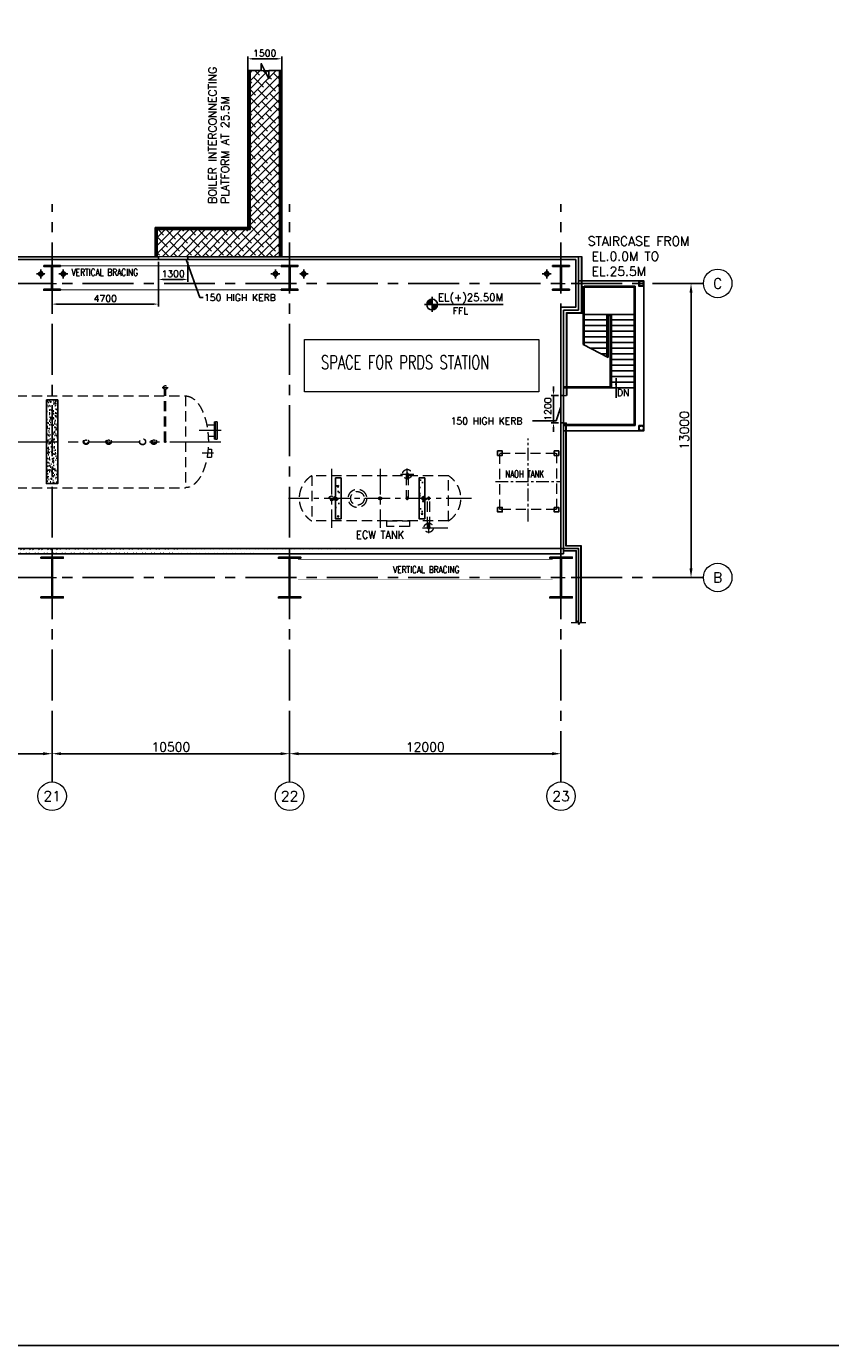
# Model space of a CAD drawing. Header units: inches. Extents: x 0 to 1544102, y -487208 to 23144100.
# Tile 102 of 256: x 624576 to 660135, y -117415 to -59094. Entities that reach past the tile are written whole.
import ezdxf
from ezdxf.enums import TextEntityAlignment as Align

# ---------------------------------------------------------------- set-up
doc = ezdxf.new("R2010")
doc.units = ezdxf.units.IN
doc.header["$LTSCALE"] = 1800
doc.header["$MEASUREMENT"] = 0
for name, pattern in [('CENTER', [2, 1.25, -0.25, 0.25, -0.25]), ('CENTER2', [1.125, 0.75, -0.125, 0.125, -0.125]), ('DASHED', [0.75, 0.5, -0.25]), ('HIDDEN', [0.375, 0.25, -0.125]), ('HIDDEN2', [0.1875, 0.125, -0.0625])]:
    doc.linetypes.add(name, pattern=pattern)
doc.layers.get('0').update_dxf_attribs({"color": 253, "lineweight": 9})
for name, color, linetype in [('1', 7, 'Continuous'), ('BRACING', 1, 'HIDDEN'), ('COL', 1, 'Continuous'), ('CONCRETE', 145, 'Continuous'), ('GRID', 251, 'CENTER'), ('RAIN WATER', 6, 'Continuous'), ('STAIR', 2, 'Continuous'), ('STEEL', 231, 'Continuous'), ('TEXT', 3, 'Continuous'), ('WALL', 6, 'Continuous')]:
    doc.layers.add(name, color=color, linetype=linetype)
for name, color, linetype, lineweight in [('A-CHEQUERED PLATE HATCH', 252, 'Continuous', 9), ('A-CUT OUT', 3, 'Continuous', 30), ('ARROW', 3, 'Continuous', 13), ('CEN', 2, 'CENTER', 15), ('CL', 8, 'CENTER', 15), ('CLAD-1', 3, 'Continuous', 15), ('DIM', 4, 'Continuous', 18), ('dimension line', 4, 'Continuous', 18), ('EQUIP', 8, 'HIDDEN', 9), ('LEADER', 4, 'Continuous', 15), ('OPENING EO', 2, 'Continuous', 18), ('WALL HATCH', 251, 'Continuous', 13)]:
    doc.layers.add(name, color=color, linetype=linetype, lineweight=lineweight)
doc.styles.add('COMPLEX', font='complex')
doc.styles.add('nik', font='isocp.shx')
doc.styles.add('ROAMNS', font='ROMANS.shx')
doc.styles.add('ROMANC', font='ROMANC.SHX')
doc.styles.add('ROMANS', font='romans.shx')
doc.styles.add('ROMANT', font='romant')
doc.styles.add('SIMPLEX-25', font='simplex.shx')
doc.styles.get("Standard").update_dxf_attribs({"font": 'arial.ttf'})
doc.linetypes.add('FENCELINE1', pattern='A,0.25,-0.1,[133,ltypeshp.shx,S=0.1,R=0,X=-0.1,Y=0],-0.1,1', length=1.45)
doc.dimstyles.new('270-TA-100', dxfattribs={"dimscale": 150, "dimtxt": 400, "dimasz": 2, "dimexe": 0.75, "dimexo": 1, "dimgap": 1, "dimtad": 1, "dimdec": 0, "dimzin": 12, "dimdsep": 46, "dimtxsty": 'ROMANS', "dimcen": 0, "dimclrd": 256, "dimclre": 256, "dimclrt": 6, "dimadec": 1, "dimazin": 3, "dimtfac": 1, "dimtdec": 0, "dimtix": 1, "dimtmove": 2, "dimatfit": 0, "dimfxl": 1.25, "dimarcsym": 2})
doc.dimstyles.new('DIM INT 1', dxfattribs={"dimtxt": 300, "dimasz": 200, "dimexe": 100, "dimexo": 100, "dimgap": 100, "dimtad": 1, "dimdec": 0, "dimzin": 13, "dimdsep": 46, "dimlunit": 5, "dimtxsty": 'ROAMNS', "dimblk1": 'CLOSEDBLANK', "dimcen": 0.09, "dimclrd": 9, "dimclre": 9, "dimclrt": 4, "dimadec": 0, "dimazin": 0, "dimtfac": 1, "dimtdec": 0, "dimtix": 1, "dimtmove": 2, "dimatfit": 3, "dimfxl": 1, "dimtolj": 1, "dimtzin": 13, "dimarcsym": 0})
doc.dimstyles.new('DIM100 x2', dxfattribs={"dimscale": 0, "dimtxt": 400, "dimasz": 400, "dimexe": 100, "dimexo": 100, "dimgap": 100, "dimtad": 1, "dimdec": 0, "dimzin": 13, "dimdsep": 46, "dimtxsty": 'ROMANS', "dimblk2": 'OBLIQUE', "dimcen": 100, "dimdle": 100, "dimclrd": 9, "dimclre": 9, "dimclrt": 4, "dimadec": 0, "dimazin": 0, "dimtfac": 1.1, "dimtdec": 0, "dimtix": 1, "dimtmove": 2, "dimatfit": 3, "dimfxl": 1, "dimtolj": 1, "dimtzin": 13, "dimarcsym": 0})
doc.dimstyles.new('SET.DIM.', dxfattribs={"dimtxt": 375, "dimasz": 300, "dimexe": 50, "dimexo": 100, "dimgap": 100, "dimtad": 1, "dimdec": 0, "dimzin": 0, "dimdsep": 46, "dimtxsty": 'Standard', "dimcen": 0.09, "dimclrt": 2, "dimadec": 0, "dimazin": 0, "dimtfac": 1, "dimtdec": 0, "dimtofl": 0, "dimtmove": 2, "dimatfit": 3, "dimfxl": 0.18, "dimtolj": 1, "dimtzin": 0, "dimarcsym": 0})

# ---------------------------------------------------------------- blocks, each defined once
blk = doc.blocks.new('B-ROW COLUMN')
at = {"layer": 'COL'}
h = blk.add_hatch(dxfattribs=at)
h.set_pattern_fill('ANSI31', color=256, scale=200, style=0)
h.set_pattern_definition([(45, (155648.048, 63141.767), (-17.67767, 17.67767), [])])
h.paths.add_polyline_path([(171095, 85178), (172085, 85178), (172085, 85128), (171095, 85128)])
h.paths.add_polyline_path([(171574, 86878), (171606, 86878), (171606, 85178), (171574, 85178)])
h.paths.add_polyline_path([(171095, 86928), (172085, 86928), (172085, 86878), (171095, 86878)])
blk.add_line((171590, 85128), (171590, 86928))
at = {"layer": 'CEN'}
for p, q in [((171590, 85128), (171590, 86928)), ((171399, 86028), (171782, 86028))]:
    blk.add_line(p, q, dxfattribs=at)
at = {"layer": 'COL'}
for points in [[(171095, 86928), (172085, 86928), (172085, 86878), (171095, 86878)], [(171574, 86878), (171606, 86878), (171606, 85178), (171574, 85178)], [(171095, 85178), (172085, 85178), (172085, 85128), (171095, 85128)]]:
    blk.add_lwpolyline(points, close=True, dxfattribs=at)
blk = doc.blocks.new('DEAERATOR')
for centre, radius in [((12500, 0), 121), ((12500, 0), 84), ((13500, 0), 121), ((13500, 0), 84), ((15000, 0), 136), ((15000, 0), 124), ((15500, 0), 121), ((15500, 0), 84)]:
    blk.add_circle(centre, radius)
at = {"layer": 'CEN'}
for p, q in [((-23396, 0), (18548, 0)), ((18482, 500), (17496, 500)), ((18130, -500), (17629, -500))]:
    blk.add_line(p, q, dxfattribs=at)
at = {"layer": 'EQUIP'}
for p, q in [((15866, 2400), (16134, 2400)), ((-16895, 2028), (16895, 2028)), ((15970, 0), (15970, 2322)), ((16030, 0), (16030, 2322)), ((16895, 2028), (16895, -2028)), ((17896, -322), (18045, -322)), ((18045, -322), (18045, -678)), ((17851, -678), (18045, -678)), ((-16895, -2028), (16895, -2028))]:
    blk.add_line(p, q, dxfattribs=at)
at = {"layer": 'EQUIP', "linetype": 'DASHED'}
for p, q in [((17836, 754), (18166, 754)), ((18166, 888), (18166, 112)), ((18166, 888), (18230, 888)), ((18230, 888), (18230, 112)), ((18294, 888), (18230, 888)), ((18294, 888), (18294, 112)), ((17898, 246), (18166, 246)), ((18230, 112), (18166, 112)), ((18230, 112), (18294, 112))]:
    blk.add_line(p, q, dxfattribs=at)
at = {"layer": 'EQUIP'}
for centre, radius in [((16000, 2400), 84), ((16000, 0), 30)]:
    blk.add_circle(centre, radius, dxfattribs=at)
at = {"layer": 'EQUIP', "extrusion": (0, 0, -1)}
blk.add_ellipse((16895, 0), major_axis=(0, -2028), ratio=0.5, start_param=3.141593, end_param=6.283185, dxfattribs=at)
blk = doc.blocks.new('ECW TANK')
at = {"layer": 'CONCRETE'}
h = blk.add_hatch(dxfattribs=at)
h.set_pattern_fill('AR-CONC', color=256, scale=100, angle=180, style=0)
h.set_pattern_definition([(310, (-124302.47, 40893.3), (717.2602, 62.7521), [75, -825]), (5, (-124302.5, 40893.3), (-138.7513, -752.192), [60, -660]), (259.5486, (-124242.7, 40898.5), (578.5094, -689.4395), [63.74, -701.142]), (313.8158, (-124302.5, 40693.3), (1067.241, 165.519), [112.5, -1237.5]), (263.3644, (-124213.5, 40707.1), (934.663, -974.118), [95.61, -1051.713]), (8.8158, (-124302.5, 40693.3), (934.662, -974.119), [90, -990]), (339, (-124202.47, 40743.3), (596.907, 402.619), [75, -825]), (34, (-124202.5, 40743.3), (243.3153, -725.15), [60, -660]), (288.5486, (-124152.7, 40776.85), (840.2226, -322.5305), [63.74, -701.142]), (322.5, (-124302.47, 40893.3), (12.15986, -332.89385), [0, -652, 0, -670, 0, -662.5]), (352.5, (-124302.47, 40893.3), (263.0695, -394.4117), [0, -382, 0, -637, 0, -252.5]), (32.5, (-124525.47, 40893.3), (533.82244, 22.55487), [0, -250, 0, -780, 0, -1035]), (42.5, (-124625.47, 40893.3), (583.1862, -100.105), [0, -325, 0, -518, 0, -735])])
h.paths.add_polyline_path([(-1725, -900), (-1975, -900), (-1975, 900), (-1725, 900)])
h = blk.add_hatch(dxfattribs=at)
h.set_pattern_fill('AR-CONC', color=256, scale=100, angle=180, style=0)
h.set_pattern_definition([(230, (124302.47, 40893.3), (-717.2602, 62.7521), [75, -825]), (175, (124302.5, 40893.3), (138.7513, -752.192), [60, -660]), (280.4514, (124242.7, 40898.5), (-578.5094, -689.4395), [63.74, -701.142]), (226.1842, (124302.5, 40693.3), (-1067.241, 165.519), [112.5, -1237.5]), (276.6356, (124213.5, 40707.1), (-934.663, -974.118), [95.61, -1051.713]), (171.1842, (124302.5, 40693.3), (-934.662, -974.119), [90, -990]), (201, (124202.47, 40743.3), (-596.907, 402.619), [75, -825]), (146, (124202.5, 40743.3), (-243.3153, -725.15), [60, -660]), (251.4514, (124152.7, 40776.85), (-840.2226, -322.5305), [63.74, -701.142]), (217.5, (124302.47, 40893.3), (-12.15986, -332.89385), [0, -652, 0, -670, 0, -662.5]), (187.5, (124302.47, 40893.3), (-263.0695, -394.4117), [0, -382, 0, -637, 0, -252.5]), (147.5, (124525.47, 40893.3), (-533.82244, 22.55487), [0, -250, 0, -780, 0, -1035]), (137.5, (124625.47, 40893.3), (-583.1862, -100.105), [0, -325, 0, -518, 0, -735])])
h.paths.add_polyline_path([(1725, -900), (1975, -900), (1975, 900), (1725, 900)])
at = {"layer": 'CEN', "ltscale": 0.5}
for p, q in [((-2150, 1300), (-2150, -1300)), ((0, 1300), (0, -1300)), ((1200, 837), (1200, 1313)), ((902, 1075), (1498, 1075)), ((4050, 0), (-4050, 0)), ((2150, -1538), (2150, -1062)), ((1871, -1300), (3049, -1300))]:
    blk.add_line(p, q, dxfattribs=at)
at = {"layer": 'CONCRETE'}
for points in [[(-1975, 900), (-1725, 900), (-1725, -900), (-1975, -900)], [(1975, 900), (1725, 900), (1725, -900), (1975, -900)]]:
    blk.add_lwpolyline(points, close=True, dxfattribs=at)
at = {"layer": 'EQUIP'}
for p, q in [((3019, 1000), (-3019, 1000)), ((-3019, 1000), (-3019, -1000)), ((1150, 1039), (1154, 1073)), ((1150, 1039), (1150, -1)), ((1154, 1073), (1165, 1103)), ((1165, 1103), (1179, 1120)), ((1179, 1120), (1181, 1122)), ((1181, 1122), (1200, 1131)), ((1200, 1131), (1219, 1122)), ((1219, 1122), (1221, 1120)), ((1221, 1120), (1235, 1103)), ((1235, 1103), (1246, 1073)), ((1246, 1073), (1250, 1039)), ((1250, 1039), (1250, -1)), ((3019, -1000), (3019, 1000)), ((1151, 11), (1150, 4)), ((1150, 4), (1150, -4)), ((1154, 19), (1151, 11)), ((1157, 25), (1154, 19)), ((1162, 32), (1157, 25)), ((1167, 37), (1162, 32)), ((1174, 42), (1167, 37)), ((1181, 46), (1174, 42)), ((1189, 48), (1181, 46)), ((1196, 49), (1189, 48)), ((1204, 49), (1196, 49)), ((1212, 48), (1204, 49)), ((1219, 46), (1212, 48)), ((1226, 42), (1219, 46)), ((1232, 38), (1226, 42)), ((1238, 32), (1232, 38)), ((1243, 26), (1238, 32)), ((1246, 19), (1243, 26)), ((1249, 11), (1246, 19)), ((1250, 3), (1249, 11)), ((1250, -5), (1250, 3)), ((2101, 11), (2100, 3)), ((2100, 3), (2100, -5)), ((2104, 18), (2101, 11)), ((2107, 25), (2104, 18)), ((2112, 31), (2107, 25)), ((2117, 36), (2112, 31)), ((2124, 41), (2117, 36)), ((2131, 45), (2124, 41)), ((2138, 47), (2131, 45)), ((2146, 49), (2138, 47)), ((2154, 48), (2146, 49)), ((2162, 47), (2154, 48)), ((2169, 45), (2162, 47)), ((2176, 41), (2169, 45)), ((2182, 37), (2176, 41)), ((2188, 31), (2182, 37)), ((2193, 25), (2188, 31)), ((2196, 18), (2193, 25)), ((2199, 10), (2196, 18)), ((2200, 2), (2199, 10)), ((2200, -6), (2200, 2)), ((1150, -4), (1151, -12)), ((1151, -12), (1154, -20)), ((1154, -20), (1157, -27)), ((1157, -27), (1162, -33)), ((1162, -33), (1168, -39)), ((1168, -39), (1174, -43)), ((1174, -43), (1181, -47)), ((1181, -47), (1188, -49)), ((1188, -49), (1196, -50)), ((1196, -50), (1204, -50)), ((1204, -50), (1212, -49)), ((1212, -49), (1219, -47)), ((1219, -47), (1226, -43)), ((1226, -43), (1233, -38)), ((1233, -38), (1238, -33)), ((1238, -33), (1243, -27)), ((1243, -27), (1246, -20)), ((1246, -20), (1249, -13)), ((1249, -13), (1250, -5)), ((2100, -1266), (2100, -1)), ((2100, -5), (2101, -13)), ((2101, -13), (2104, -20)), ((2104, -20), (2107, -28)), ((2107, -28), (2112, -34)), ((2112, -34), (2118, -40)), ((2118, -40), (2124, -44)), ((2124, -44), (2131, -48)), ((2131, -48), (2138, -50)), ((2138, -50), (2146, -51)), ((2146, -51), (2154, -51)), ((2154, -51), (2161, -50)), ((2161, -50), (2169, -48)), ((2169, -48), (2176, -44)), ((2176, -44), (2183, -39)), ((2183, -39), (2188, -34)), ((2188, -34), (2193, -27)), ((2193, -27), (2196, -20)), ((2196, -20), (2199, -13)), ((2199, -13), (2200, -6)), ((2200, -1266), (2200, -1)), ((3019, -1000), (-3019, -1000)), ((2104, -1300), (2100, -1266)), ((2115, -1329), (2104, -1300)), ((2129, -1347), (2115, -1329)), ((2131, -1349), (2129, -1347)), ((2150, -1358), (2131, -1349)), ((2169, -1349), (2150, -1358)), ((2171, -1347), (2169, -1349)), ((2185, -1329), (2171, -1347)), ((2196, -1300), (2185, -1329)), ((2200, -1266), (2196, -1300))]:
    blk.add_line(p, q, dxfattribs=at)
blk.add_lwpolyline([(300, -1250), (300, -1000), (1300, -1000), (1300, -1250)], close=True, dxfattribs=at)
for centre, radius in [((1200, 1075), 203), ((-1950, 0), 95), ((-1950, 0), 45), ((-1000, 0), 406), ((-1000, 0), 300), ((0, 0), 65), ((0, 0), 24), ((1950, 0), 95), ((1950, 0), 45), ((2150, -1300), 203)]:
    blk.add_circle(centre, radius, dxfattribs=at)
at = {"layer": 'EQUIP', "linetype": 'HIDDEN2'}
for radius in [105, 57]:
    blk.add_circle((-2150, 0), radius, dxfattribs=at)
at = {"layer": 'EQUIP'}
for centre, start, end in [((-2398, 0), 121.85188, 238.14812), ((2398, 0), 301.85188, 58.14812)]:
    blk.add_arc(centre, 1177, start, end, dxfattribs=at)
at = {"layer": 'TEXT', "style": 'ROMANT', "width": 0.9}
blk.add_text('ECW TANK', height=350, dxfattribs=at).set_placement((-1060, -1785))
blk = doc.blocks.new('C-ROW COLUMN (above17m)')
at = {"layer": 'COL'}
h = blk.add_hatch(dxfattribs=at)
h.set_pattern_fill('ANSI31', color=256, scale=200, style=0)
h.set_pattern_definition([(45, (-78771.347, -120071.694), (-17.6776695, 17.6776695), [])])
h.paths.add_polyline_path([(22, 755), (-22, 755), (-22, -255), (22, -255)])
h.paths.add_polyline_path([(370, -300), (370, -255), (-370, -255), (-370, -300)])
h.paths.add_polyline_path([(-370, 800), (-370, 755), (370, 755), (370, 800)])
at = {"layer": 'CEN'}
for p, q in [((0, -300), (0, 800)), ((-192, 0), (192, 0))]:
    blk.add_line(p, q, dxfattribs=at)
at = {"layer": 'COL'}
for points in [[(-370, 800), (370, 800), (370, 755), (-370, 755)], [(-22, 755), (22, 755), (22, -255), (-22, -255)], [(-370, -255), (370, -255), (370, -300), (-370, -300)]]:
    blk.add_lwpolyline(points, close=True, dxfattribs=at)
blk = doc.blocks.new('PL-FFL2')
at = {"layer": 'A-CUT OUT'}
h = blk.add_hatch(color=7, dxfattribs=at)
h.paths.add_polyline_path([(3.09, 1.96, 0.414214), (1.09, -0.04), (3.09, -0.04)])
h.paths.add_polyline_path([(5.09, -0.04), (3.09, -0.04), (3.09, -2.04, 0.414214)])
at = {"color": 1, "linetype": 'Continuous'}
for p, q in [((3.09, 2.74), (3.09, -2.74)), ((29.24, 0), (4.78, 0)), ((4.78, 0), (5.09, 0)), ((0.31, -0.04), (5.09, -0.04))]:
    blk.add_line(p, q, dxfattribs=at)
blk.add_circle((3.09, -0.04), 2, dxfattribs=at)
at = {"color": 4, "linetype": 'Continuous'}
blk.add_attdef('EL(+)', text='', height=2.75, dxfattribs=at).set_placement((18.98, 2.4), align=Align.MIDDLE)
at = {"color": 3, "linetype": 'Continuous'}
blk.add_attdef('XXX', text='', height=2.5, dxfattribs=at).set_placement((18.44, -3.52), align=Align.MIDDLE)
blk = doc.blocks.new('*D724')
at = {"layer": 'DIM', "color": 9, "lineweight": -2, "transparency": 16777216}
for p, q in [((634364, -62361), (634364, -60427)), ((635664, -60527), (634564, -60527)), ((635864, -62361), (635864, -60427))]:
    blk.add_line(p, q, dxfattribs=at)
at = {"layer": 'DIM', "color": 9, "transparency": 16777216}
for points in [[(634564, -60494), (634564, -60560), (634364, -60527)], [(635664, -60494), (635664, -60560), (635864, -60527)]]:
    blk.add_solid(points, dxfattribs=at)
at = {"layer": 'DIM', "color": 4, "transparency": 16777216, "insert": (635114, -60277), "char_height": 300, "attachment_point": 5, "style": 'ROAMNS'}
blk.add_mtext('\\A1;1500', dxfattribs=at)
blk = doc.blocks.new('_ClosedBlank')
at = {"color": 0, "linetype": 'ByBlock', "lineweight": -2}
for p, q in [((-1, 0.17), (0, 0)), ((-1, 0.17), (-1, -0.17)), ((0, 0), (-1, -0.17))]:
    blk.add_line(p, q, dxfattribs=at)
blk = doc.blocks.new('*D726')
at = {"layer": 'dimension line', "color": 9, "lineweight": -2, "transparency": 16777216}
for p, q in [((636214, -89721), (636214, -91347)), ((648214, -90865), (648214, -91347)), ((647814, -91247), (636614, -91247))]:
    blk.add_line(p, q, dxfattribs=at)
at = {"layer": 'dimension line', "color": 9, "transparency": 16777216}
for points in [[(636614, -91180), (636614, -91314), (636214, -91247)], [(647814, -91180), (647814, -91314), (648214, -91247)]]:
    blk.add_solid(points, dxfattribs=at)
at = {"layer": 'dimension line', "color": 4, "transparency": 16777216, "insert": (642214, -90947), "char_height": 400, "attachment_point": 5, "style": 'ROMANS'}
blk.add_mtext('\\A1;12000', dxfattribs=at)
blk = doc.blocks.new('_Oblique')
at = {"color": 0, "linetype": 'ByBlock', "lineweight": -2}
blk.add_line((-0.5, -0.5), (0.5, 0.5), dxfattribs=at)
blk = doc.blocks.new('*D727')
at = {"layer": 'dimension line', "color": 9, "lineweight": -2, "transparency": 16777216}
for p, q in [((625714, -89721), (625714, -91347)), ((636214, -90865), (636214, -91347)), ((635814, -91247), (626114, -91247))]:
    blk.add_line(p, q, dxfattribs=at)
at = {"layer": 'dimension line', "color": 9, "transparency": 16777216}
for points in [[(626114, -91180), (626114, -91314), (625714, -91247)], [(635814, -91180), (635814, -91314), (636214, -91247)]]:
    blk.add_solid(points, dxfattribs=at)
at = {"layer": 'dimension line', "color": 4, "transparency": 16777216, "insert": (630964, -90947), "char_height": 400, "attachment_point": 5, "style": 'ROMANS'}
blk.add_mtext('\\A1;10500', dxfattribs=at)
blk = doc.blocks.new('*D728')
at = {"layer": 'dimension line', "color": 9, "lineweight": -2, "transparency": 16777216}
for p, q in [((614714, -89721), (614714, -91347)), ((625714, -90865), (625714, -91347)), ((625314, -91247), (615114, -91247))]:
    blk.add_line(p, q, dxfattribs=at)
at = {"layer": 'dimension line', "color": 9, "transparency": 16777216}
for points in [[(615114, -91180), (615114, -91314), (614714, -91247)], [(625314, -91180), (625314, -91314), (625714, -91247)]]:
    blk.add_solid(points, dxfattribs=at)
at = {"layer": 'dimension line', "color": 4, "transparency": 16777216, "insert": (620214, -90947), "char_height": 400, "attachment_point": 5, "style": 'ROMANS'}
blk.add_mtext('\\A1;11000', dxfattribs=at)
blk = doc.blocks.new('GRD')
at = {"layer": 'CL', "linetype": 'Continuous'}
blk.add_circle((0, 419.99985), 419.99985, dxfattribs=at)
at = {"layer": 'CL', "color": 4, "style": 'COMPLEX'}
blk.add_attdef('GRD', text='', height=300, dxfattribs=at).set_placement((0, 419.99985), align=Align.MIDDLE)
blk = doc.blocks.new('*D749')
at = {"layer": 'dimension line', "color": 9, "lineweight": -2, "transparency": 16777216}
for p, q in [((653434, -70459), (654064, -70459)), ((653964, -83059), (653964, -70859)), ((653434, -83459), (654064, -83459))]:
    blk.add_line(p, q, dxfattribs=at)
at = {"layer": 'dimension line', "color": 9, "transparency": 16777216}
for points in [[(653897, -70859), (654030, -70859), (653964, -70459)], [(653897, -83059), (654030, -83059), (653964, -83459)]]:
    blk.add_solid(points, dxfattribs=at)
at = {"layer": 'dimension line', "color": 4, "transparency": 16777216, "insert": (653664, -76959), "char_height": 400, "attachment_point": 5, "rotation": 90, "style": 'ROMANS'}
blk.add_mtext('\\A1;13000', dxfattribs=at)
blk = doc.blocks.new('Stub column')
at = {"layer": 'COL', "linetype": 'ByBlock'}
for p, q in [((-108, 90), (-108, -90)), ((-108, 90), (-100, 90)), ((-108, 90), (-100, 90)), ((-108, 90), (-108, -90)), ((-25, 100), (-100, 100)), ((-100, 100), (-100, -100)), ((-100, 100), (-100, -100)), ((-25, 100), (-100, 100)), ((90, 108), (-90, 108)), ((-90, 100), (-90, 108)), ((-90, 100), (-90, 108)), ((-25, 100), (100, 100)), ((90, 100), (90, 108)), ((100, 100), (100, -100)), ((108, 90), (100, 90)), ((108, 90), (108, -90)), ((-108, -90), (-100, -90)), ((-108, -90), (-100, -90)), ((-100, -100), (-25, -100)), ((-100, -100), (-25, -100)), ((-90, -100), (-90, -108)), ((-90, -100), (-90, -108)), ((90, -108), (-90, -108)), ((100, -100), (-25, -100)), ((90, -100), (90, -108)), ((108, -90), (100, -90))]:
    blk.add_line(p, q, dxfattribs=at)
for points in [[(-25, -100), (-25, -97, 0.401544), (-31, -91), (-88, -88, -0.401544), (-94, -82), (-94, 82, -0.401544), (-88, 88), (-31, 91, 0.401544), (-25, 97), (-25, 100)], [(-25, -100), (-25, -97, 0.401544), (-31, -91), (-88, -88, -0.401544), (-94, -82), (-94, 82, -0.401544), (-88, 88), (-31, 91, 0.401544), (-25, 97), (-25, 100)], [(25, -100), (25, -97, -0.401544), (31, -91), (88, -88, 0.401544), (94, -82), (94, 82, 0.401544), (88, 88), (31, 91, -0.401544), (25, 97), (25, 100)]]:
    blk.add_lwpolyline(points, format="xyb", dxfattribs=at)
blk = doc.blocks.new('*D1130')
at = {"layer": 'dimension line', "color": 9, "lineweight": -2, "transparency": 16777216}
for p, q in [((653434, -70459), (654064, -70459)), ((653964, -83059), (653964, -70859)), ((653434, -83459), (654064, -83459))]:
    blk.add_line(p, q, dxfattribs=at)
at = {"layer": 'dimension line', "color": 9, "transparency": 16777216}
for points in [[(653897, -70859), (654030, -70859), (653964, -70459)], [(653897, -83059), (654030, -83059), (653964, -83459)]]:
    blk.add_solid(points, dxfattribs=at)
at = {"layer": 'dimension line', "color": 4, "transparency": 16777216, "insert": (653664, -76959), "char_height": 400, "attachment_point": 5, "rotation": 90, "style": 'ROMANS'}
blk.add_mtext('\\A1;13000', dxfattribs=at)
blk = doc.blocks.new('RWDP')
at = {"layer": 'RAIN WATER', "linetype": 'CENTER2', "ltscale": 0.05}
for p, q in [((495, -425), (495, -825)), ((695, -625), (295, -625))]:
    blk.add_line(p, q, dxfattribs=at)
at = {"layer": 'RAIN WATER', "linetype": 'HIDDEN2', "ltscale": 0.25}
blk.add_circle((495, -625), 100, dxfattribs=at)
at = {"layer": 'RAIN WATER', "ltscale": 0.25}
blk.add_circle((495, -625), 75, dxfattribs=at)
blk = doc.blocks.new('*D1199')
at = {"layer": 'DIM', "color": 9, "lineweight": -2, "transparency": 16777216}
for p, q in [((647884, -75214), (647884, -75014)), ((648104, -75414), (647784, -75414)), ((647884, -76614), (647884, -75414)), ((648104, -76614), (647784, -76614)), ((647884, -76814), (647884, -77014))]:
    blk.add_line(p, q, dxfattribs=at)
at = {"layer": 'DIM', "color": 9, "transparency": 16777216}
for points in [[(647851, -75214), (647917, -75214), (647884, -75414)], [(647851, -76814), (647917, -76814), (647884, -76614)]]:
    blk.add_solid(points, dxfattribs=at)
at = {"layer": 'DIM', "color": 4, "transparency": 16777216, "insert": (647634, -76014), "char_height": 300, "attachment_point": 5, "rotation": 90, "style": 'ROAMNS'}
blk.add_mtext('\\A1;1200', dxfattribs=at)
blk = doc.blocks.new('*D2278')
at = {"layer": 'DIM', "color": 9, "lineweight": -2, "transparency": 16777216}
for p, q in [((630414, -69504), (630414, -70380)), ((631714, -69504), (631714, -70380)), ((631514, -70280), (630614, -70280))]:
    blk.add_line(p, q, dxfattribs=at)
at = {"layer": 'DIM', "color": 9, "transparency": 16777216}
for points in [[(630614, -70246), (630614, -70313), (630414, -70280)], [(631514, -70246), (631514, -70313), (631714, -70280)]]:
    blk.add_solid(points, dxfattribs=at)
at = {"layer": 'DIM', "color": 4, "transparency": 16777216, "insert": (631064, -70030), "char_height": 300, "attachment_point": 5, "style": 'ROAMNS'}
blk.add_mtext('\\A1;1300', dxfattribs=at)
blk = doc.blocks.new('*D2282')
at = {"layer": 'DIM', "color": 9, "lineweight": -2, "transparency": 16777216}
for p, q in [((630414, -69504), (630414, -71471)), ((625714, -70859), (625714, -71471)), ((630214, -71371), (625914, -71371))]:
    blk.add_line(p, q, dxfattribs=at)
at = {"layer": 'DIM', "color": 9, "transparency": 16777216}
for points in [[(625914, -71338), (625914, -71405), (625714, -71371)], [(630214, -71338), (630214, -71405), (630414, -71371)]]:
    blk.add_solid(points, dxfattribs=at)
at = {"layer": 'DIM', "color": 4, "transparency": 16777216, "insert": (628064, -71121), "char_height": 300, "attachment_point": 5, "style": 'ROAMNS'}
blk.add_mtext('\\A1;4700', dxfattribs=at)

msp = doc.modelspace()

# ---------------------------------------------------------------- hatches: boundary and pattern name
at = {"layer": 'A-CHEQUERED PLATE HATCH', "linetype": 'Continuous'}
h = msp.add_hatch(dxfattribs=at)
h.set_pattern_fill('ANSI38', color=256, scale=2000, angle=180, style=0)
h.set_pattern_definition([(225, (122500, 0), (176.7767, -176.7767), []), (315, (122500, 0), (530.33009, -176.7767), [625, -375])])
h.paths.add_polyline_path([(635763.7, -68078.61), (635763.7, -69278.61), (630363.71, -69278.61), (630363.71, -68078.61), (634463.71, -68078.61), (634463.71, -61047.71), (635763.71, -61047.71)])
at = {"layer": 'CONCRETE'}
h = msp.add_hatch(dxfattribs=at)
h.set_pattern_fill('AR-CONC', color=256, scale=50, style=0)
h.set_pattern_definition([(50, (533411.65, -128678.7), (358.6301, -31.3761), [37.5, -412.5]), (355, (533411.65, -128678.7), (-69.3757, 376.0961), [30, -330]), (100.4514, (533441.54, -128681.3), (289.2547, 344.7198), [31.8701, -350.571]), (46.1842, (533411.65, -128578.7), (533.6205, -82.7595), [56.25, -618.75]), (96.6356, (533456.1, -128585.6), (467.3314, 487.059), [47.8051, -525.8565]), (351.1842, (533411.65, -128578.7), (467.331, 487.0593), [45, -495]), (21, (533461.65, -128603.7), (298.4535, -201.30945), [37.5, -412.5]), (326, (533461.65, -128603.7), (121.6577, 362.575), [30, -330]), (71.4514, (533486.53, -128620.46), (420.1113, 161.2652), [31.8701, -350.571]), (37.5, (533411.65, -128678.69), (6.07993, 166.44693), [0, -326, 0, -335, 0, -331.25]), (7.5, (533411.65, -128678.69), (131.53477, 197.20586), [0, -191, 0, -318.5, 0, -126.25]), (327.5, (533300.15, -128678.69), (266.91122, -11.27744), [0, -125, 0, -390, 0, -517.5]), (317.5, (533250.15, -128678.69), (291.5931, 50.0525), [0, -162.5, 0, -259, 0, -367.5])])
h.paths.add_polyline_path([(625463.7, -75608.61), (625463.7, -77458.61), (625713.7, -77458.61), (625713.7, -75608.61)])
h.paths.add_polyline_path([(625463.7, -77458.61), (625463.7, -79308.61), (625713.7, -79308.61), (625713.7, -77458.61)])
h.paths.add_polyline_path([(625963.7, -77458.61), (625963.7, -75608.61), (625713.7, -75608.61), (625713.7, -77458.61)])
h.paths.add_polyline_path([(625963.7, -79308.61), (625963.7, -77458.61), (625713.7, -77458.61), (625713.7, -79308.61)])
at = {"layer": 'WALL HATCH'}
h = msp.add_hatch(dxfattribs=at)
h.set_pattern_fill('ANSI32', color=256, scale=750, style=0)
h.set_pattern_definition([(45, (0, 250), (-198.87378, 198.87378), []), (45, (132.58, 250), (-198.87378, 198.87378), [])])
edge = h.paths.add_edge_path()
edge.add_line((533397.72, -82178.61), (648203.7, -82178.61))
edge.add_line((533613.7, -82408.61), (648328.7, -82408.61))

# ---------------------------------------------------------------- linework, layer by layer
msp.add_lwpolyline([(636880.14, -72932.48), (647238.39, -72932.48), (647238.39, -75249.53), (636880.14, -75249.53)], close=True)
at = {"linetype": 'Continuous'}
msp.add_lwpolyline([(649312.65, -85458.61), (649041.83, -85458.61), (649009.02, -85548.76), (648943.39, -85368.46), (648910.58, -85458.61), (648659.99, -85458.61)], dxfattribs=at)
at = {"layer": '1'}
msp.add_lwpolyline([(344425.72, 64006.94), (737609.08, 64006.94), (737609.08, -117414.74), (344425.72, -117414.74)], close=True, dxfattribs=at)
at = {"layer": 'A-CHEQUERED PLATE HATCH', "linetype": 'Continuous'}
msp.add_lwpolyline([(635763.7, -68078.61), (635763.7, -69278.61), (630363.71, -69278.61), (630363.71, -68078.61), (634463.71, -68078.61), (634463.71, -61047.71), (635763.71, -61047.71)], close=True, dxfattribs=at)
at = {"layer": 'BRACING'}
for points, const_width in [([(626113.7, -69681.11), (635813.7, -69681.11)], 40), ([(626113.7, -70736.11), (635813.7, -70736.11)], 40), ([(636583.7, -82671.11), (647843.7, -82671.11)], 25), ([(636583.7, -83546.11), (647843.7, -83546.11)], 25)]:
    msp.add_lwpolyline(points, dxfattribs=dict(at, const_width=const_width))
at = {"layer": 'CEN', "ltscale": 0.25}
for p, q in [((646763.7, -80987.35), (646763.7, -77307.97)), ((645313.7, -79208.61), (648213.7, -79208.61))]:
    msp.add_line(p, q, dxfattribs=at)
at = {"layer": 'CLAD-1'}
for p, q in [((648328.7, -75413.82), (648456.7, -75413.82)), ((648328.7, -76613.82), (648456.7, -76613.82))]:
    msp.add_line(p, q, dxfattribs=at)
at = {"layer": 'CLAD-1', "flags": 128}
for points in [[(648456.7, -75413.82), (648456.7, -71738.61), (649116.7, -71738.61), (649116.7, -69278.61), (648988.7, -69278.61)], [(648484.7, -75413.82), (648484.7, -71766.61), (649144.7, -71766.61), (649144.7, -69278.61), (648988.7, -69278.61)], [(649088.7, -85458.61), (649088.7, -82078.61), (648428.7, -82078.61), (648428.7, -76613.82)], [(649116.7, -85458.61), (649116.7, -82050.61), (648456.7, -82050.61), (648456.7, -76613.82)]]:
    msp.add_lwpolyline(points, dxfattribs=at)
at = {"layer": 'COL'}
for points in [[(651648.7, -70343.61), (651878.7, -70343.61), (651878.7, -70573.61), (651648.7, -70573.61)], [(651648.7, -76743.61), (651878.7, -76743.61), (651878.7, -76973.61), (651648.7, -76973.61)], [(645413.7, -77858.61), (645613.7, -77858.61), (645613.7, -78058.61), (645413.7, -78058.61)], [(647913.7, -77858.61), (648113.7, -77858.61), (648113.7, -78058.61), (647913.7, -78058.61)], [(645413.7, -80358.61), (645613.7, -80358.61), (645613.7, -80558.61), (645413.7, -80558.61)], [(647913.7, -80358.61), (648113.7, -80358.61), (648113.7, -80558.61), (647913.7, -80558.61)]]:
    msp.add_lwpolyline(points, close=True, dxfattribs=at)
at = {"layer": 'CONCRETE'}
for p, q in [((631713.71, -69403.61), (630413.71, -69403.61)), ((648203.7, -76613.82), (648203.7, -75413.82)), ((648328.7, -76613.82), (648328.7, -75413.82))]:
    msp.add_line(p, q, dxfattribs=at)
msp.add_lwpolyline([(625463.7, -75608.61), (625963.7, -75608.61), (625963.7, -79308.61), (625463.7, -79308.61)], close=True, dxfattribs=at)
at = {"layer": 'EQUIP'}
msp.add_lwpolyline([(645513.7, -77958.61), (648013.7, -77958.61), (648013.7, -80458.61), (645513.7, -80458.61)], close=True, dxfattribs=at)
at = {"layer": 'GRID'}
for p, q in [((625713.7, -92496.17), (625713.7, -66958.61)), ((636213.7, -92496.17), (636213.7, -66958.61)), ((648213.7, -92496.17), (648213.7, -66958.61)), ((654513.7, -70458.61), (396913.7, -70458.61)), ((654513.7, -83458.61), (396913.7, -83458.61))]:
    msp.add_line(p, q, dxfattribs=at)
at = {"layer": 'RAIN WATER', "linetype": 'CENTER2', "ltscale": 0.05}
for p, q in [((635588.7, -70233.61), (635588.7, -69833.61)), ((636838.7, -70233.61), (636838.7, -69833.61)), ((647588.7, -70233.61), (647588.7, -69833.61)), ((635388.7, -70033.61), (635788.7, -70033.61)), ((637038.7, -70033.61), (636638.7, -70033.61)), ((647388.7, -70033.61), (647788.7, -70033.61))]:
    msp.add_line(p, q, dxfattribs=at)
at = {"layer": 'RAIN WATER'}
for p, q in [((648988.7, -70343.61), (648988.7, -70573.61)), ((651878.7, -70343.61), (648988.7, -70343.61))]:
    msp.add_line(p, q, dxfattribs=at)
at = {"layer": 'RAIN WATER', "linetype": 'HIDDEN2', "ltscale": 0.25}
for centre in [(635588.7, -70033.61), (636838.7, -70033.61), (647588.7, -70033.61)]:
    msp.add_circle(centre, 100, dxfattribs=at)
at = {"layer": 'RAIN WATER', "ltscale": 0.25}
for centre in [(635588.7, -70033.61), (636838.7, -70033.61), (647588.7, -70033.61)]:
    msp.add_circle(centre, 75, dxfattribs=at)
at = {"layer": 'STAIR', "linetype": 'FENCELINE1', "ltscale": 0.25}
for p, q in [((634413.71, -68028.61), (634413.71, -61047.71)), ((635813.71, -69278.61), (635813.71, -61047.71)), ((630313.71, -68028.61), (634413.71, -68028.61)), ((630313.71, -69278.61), (630313.71, -68028.61)), ((649193.7, -70573.61), (649193.7, -73154.24)), ((651493.7, -70573.61), (649243.7, -70573.61)), ((651493.7, -70573.61), (651493.7, -76743.61)), ((651493.7, -76743.61), (648328.7, -76743.61))]:
    msp.add_line(p, q, dxfattribs=at)
at = {"layer": 'STAIR'}
for p, q in [((649243.7, -70623.61), (649243.7, -73180.37)), ((651443.7, -70623.61), (649243.7, -70623.61)), ((651443.7, -70623.61), (651443.7, -76693.61)), ((651443.7, -71823.61), (649243.7, -71823.61)), ((650243.7, -72073.61), (649243.7, -72073.61)), ((650243.7, -71823.61), (650243.7, -73703.06)), ((650443.7, -71823.61), (650443.7, -75073.61)), ((651443.7, -72073.61), (650443.7, -72073.61)), ((650243.7, -72323.61), (649243.7, -72323.61)), ((650243.7, -72573.61), (649243.7, -72573.61)), ((650243.7, -72823.61), (649243.7, -72823.61)), ((651443.7, -72323.61), (650443.7, -72323.61)), ((651443.7, -72573.61), (650443.7, -72573.61)), ((651443.7, -72823.61), (650443.7, -72823.61)), ((650293.7, -73729.2), (649193.7, -73154.24)), ((650243.7, -73073.61), (649243.7, -73073.61)), ((650243.7, -73323.61), (649517.74, -73323.61)), ((651443.7, -73073.61), (650443.7, -73073.61)), ((651443.7, -73323.61), (650443.7, -73323.61)), ((650243.7, -73573.61), (649996.04, -73573.61)), ((651443.7, -73573.61), (650443.7, -73573.61)), ((651443.7, -73823.61), (650443.7, -73823.61)), ((651443.7, -74073.61), (650443.7, -74073.61)), ((651443.7, -74323.61), (650443.7, -74323.61)), ((651443.7, -74573.61), (650443.7, -74573.61)), ((650243.7, -75073.61), (648328.7, -75073.61)), ((651443.7, -75073.61), (650243.7, -75073.61)), ((651443.7, -74823.61), (650443.7, -74823.61)), ((651443.7, -76693.61), (648328.7, -76693.61))]:
    msp.add_line(p, q, dxfattribs=at)
at = {"layer": 'STAIR', "linetype": 'FENCELINE1', "ltscale": 0.25}
msp.add_lwpolyline([(650293.7, -73729.2), (650293.7, -71873.61), (650393.7, -71873.61), (650393.7, -75023.61), (648328.7, -75023.61)], dxfattribs=at)
at = {"layer": 'STEEL'}
for p, q in [((634363.71, -67978.61), (634363.71, -61047.71)), ((634463.71, -68078.61), (634463.71, -61047.71)), ((635763.71, -69278.61), (635763.71, -61047.71)), ((635863.71, -69278.61), (635863.71, -61047.71)), ((630263.71, -69278.61), (630263.71, -67978.61)), ((630263.71, -67978.61), (634363.71, -67978.61)), ((630363.71, -69278.61), (630363.71, -68078.61)), ((630363.71, -68078.61), (634463.71, -68078.61))]:
    msp.add_line(p, q, dxfattribs=at)
msp.add_lwpolyline([(634363.71, -61047.71), (634962.91, -61047.71), (634962.91, -60739.46), (635295.99, -61410.03), (635295.99, -61047.71), (635863.71, -61047.71)], dxfattribs=at)
msp.add_lwpolyline([(634363.71, -61047.71), (634962.91, -61047.71), (634962.91, -60739.46), (635295.99, -61410.03), (635295.99, -61047.71), (635863.71, -61047.71)], dxfattribs=at)
at = {"layer": 'WALL'}
for p, q in [((584463.7, -69278.61), (630413.71, -69278.61)), ((630413.71, -69278.61), (630413.71, -69403.61)), ((631663.71, -69278.61), (648988.7, -69278.61)), ((631713.71, -69278.61), (631713.71, -69403.61)), ((648988.7, -71638.61), (648988.7, -69278.61)), ((584463.7, -69403.61), (630413.71, -69403.61)), ((631713.71, -69403.61), (648863.7, -69403.61)), ((651878.7, -70428.61), (651878.7, -76743.61)), ((648328.7, -75413.82), (648328.7, -71638.61)), ((648988.7, -71638.61), (648328.7, -71638.61)), ((648328.7, -82408.61), (648328.7, -76613.82)), ((532363.7, -82408.61), (648328.7, -82408.61)), ((648988.7, -82408.61), (648988.7, -83754.86))]:
    msp.add_line(p, q, dxfattribs=at)
at = {"layer": 'WALL', "flags": 128}
for points in [[(648863.7, -69403.61), (648863.7, -71513.61), (648203.7, -71513.61), (648203.7, -75413.82), (648328.7, -75413.82)], [(648203.7, -82178.61), (648203.7, -76613.82), (648328.7, -76613.82)], [(648328.7, -76973.61), (651648.7, -76973.61)], [(648988.7, -85458.61), (648988.7, -82178.61), (533397.72, -82178.61)], [(648888.7, -85458.61), (648888.7, -82278.61), (648328.7, -82278.61)]]:
    msp.add_lwpolyline(points, dxfattribs=at)

# ---------------------------------------------------------------- block references
for name, p in [('C-ROW COLUMN (above17m)', (625713.7, -70458.61)), ('C-ROW COLUMN (above17m)', (636213.7, -70458.61)), ('C-ROW COLUMN (above17m)', (648213.7, -70458.61)), ('ECW TANK', (640213.7, -79958.61)), ('B-ROW COLUMN', (454123.48, -169486.23)), ('B-ROW COLUMN', (464623.48, -169486.23)), ('B-ROW COLUMN', (476623.48, -169486.23))]:
    msp.add_blockref(name, p)
at = {"layer": '1'}
ref = msp.add_blockref('PL-FFL2', (642145.4, -71385.01), dxfattribs=dict(at, xscale=120, yscale=120, zscale=120))
ref.add_attrib('XXX', 'FFL', dxfattribs={"layer": '0', "color": 3, "linetype": 'Continuous', "height": 300, "style": 'SIMPLEX-25'}).set_placement((643767.87, -71665.44), align=Align.MIDDLE)
ref.add_attrib('EL(+)', 'EL(+)25.50M', dxfattribs={"layer": '0', "color": 4, "linetype": 'Continuous', "height": 330, "style": 'SIMPLEX-25'}).set_placement((644216.5, -71097.36), align=Align.MIDDLE)
at = {"layer": 'COL', "xscale": -1, "rotation": 180}
for p in [(651763.71, -70458.61), (651763.71, -76858.61)]:
    msp.add_blockref('Stub column', p, dxfattribs=at)
at = {"layer": 'DIM', "xscale": 1.5, "yscale": 1.5, "zscale": 1.5}
for p, values in [((655143.7, -71087.1), {'GRD': 'C'}), ((655143.7, -84087.1), {'GRD': 'B'}), ((625713.83, -93756.17), {'GRD': '21'}), ((636213.83, -93756.17), {'GRD': '22'}), ((648213.83, -93756.17), {'GRD': '23'})]:
    msp.add_blockref('GRD', p, dxfattribs=at).add_auto_attribs(values)
at = {"layer": 'EQUIP'}
msp.add_blockref('DEAERATOR', (614713.7, -77458.61), dxfattribs=at)
at = {"layer": 'RAIN WATER', "rotation": 180}
msp.add_blockref('RWDP', (625713.7, -70658.61), dxfattribs=at)
at = {"layer": 'RAIN WATER', "xscale": -1, "rotation": 180}
msp.add_blockref('RWDP', (625713.7, -70658.61), dxfattribs=at)

# ---------------------------------------------------------------- texts
at = {"layer": 'OPENING EO', "color": 3, "insert": (544740.74, -62959.89), "char_height": 300, "width": 9346.5455, "attachment_point": 4, "style": 'ROMANS'}
msp.add_mtext('\\pi2344.7;(REFER DRAWING NO \\P\\pi294.7;PE-DG-412-100-E013 FOR DETAILS)', dxfattribs=at)
at = {"layer": 'TEXT', "style": 'ROMANS'}
for s, p in [('STAIRCASE FROM', (649398.98, -68789.07)), ('EL.0.0M TO', (649571.73, -69455.74)), ('EL.25.5M', (649571.73, -70122.41))]:
    msp.add_text(s, height=400, dxfattribs=at).set_placement(p)
at = {"layer": 'TEXT', "style": 'ROMANC', "width": 0.7}
msp.add_text('SPACE FOR PRDS STATION', height=600, dxfattribs=at).set_placement((637605.75, -74246.9))
at = {"layer": 'TEXT', "linetype": 'CENTER', "style": 'ROMANC'}
msp.add_text('DN', height=300, dxfattribs=at).set_placement((650686.2, -75436.06, -1000))
at = {"layer": 'TEXT', "color": 3, "char_height": 350, "attachment_point": 4, "rotation": 90, "style": 'ROMANS'}
for s, insert in [('BOILER INTERCONNECTING', (632803.1, -66934.69)), ('PLATFORM AT 25.5M', (633360.89, -66934.69))]:
    msp.add_mtext(s, dxfattribs=dict(at, insert=insert))
at = {"layer": 'TEXT', "char_height": 300, "attachment_point": 1}
for s, insert, width, style in [('{\\W0.8;VERTICAL BRACING}', (626571.46, -69818.61), 6467.9149, 'ROMANS'), ('{\\Fromans|c0;150 HIGH KERB}', (632429.5, -70933.21), 5255.2936, 'nik'), ('{\\Fromans|c0;150 HIGH KERB}', (643333.59, -76388.9, 0), 5255.2936, 'nik'), ('{\\W0.75;NAOH TANK}', (645753.76, -78730.04), 2204.9971, 'ROMANS'), ('{\\W0.8;VERTICAL BRACING}', (640782.52, -82958.61), 3248.7301, 'ROMANS')]:
    msp.add_mtext(s, dxfattribs=dict(at, insert=insert, width=width, style=style))

# ---------------------------------------------------------------- dimensions: what is measured, and where the dimension line sits
at = {"layer": 'DIM'}
dim = msp.add_linear_dim(base=(634363.71, -60527.07), p1=(635863.71, -62460.63), p2=(634363.71, -62460.63), dimstyle='DIM INT 1', override={"dimtmove": 0}, dxfattribs=at)
dim.commit()
dim.dimension.update_dxf_attribs({"geometry": '*D724', "text_midpoint": (635113.71, -60277.07)})
for base, p1, p2, picture, middle in [((625713.7, -71371.5), (630413.71, -69403.61), (625713.7, -70758.61), '*D2282', (628063.71, -71121.5)), ((630413.71, -70279.62), (631713.71, -69403.61), (630413.71, -69403.61), '*D2278', (631063.71, -70029.62))]:
    dim = msp.add_linear_dim(base=base, p1=p1, p2=p2, dimstyle='DIM INT 1', dxfattribs=at)
    dim.commit()
    dim.dimension.update_dxf_attribs({"geometry": picture, "text_midpoint": middle})
dim = msp.add_linear_dim(base=(647884.08, -75413.82), p1=(648203.7, -76613.82), p2=(648203.7, -75413.82), angle=90, dimstyle='DIM INT 1', dxfattribs=at)
dim.commit()
dim.dimension.update_dxf_attribs({"geometry": '*D1199', "text_midpoint": (647634.08, -76013.82)})
at = {"layer": 'dimension line'}
for base, p1, p2, angle, picture, middle in [((653963.7, -70458.61), (653334.07, -83458.61), (653334.07, -70458.61), 90, '*D749', (653663.7, -76958.61)), ((653963.7, -70458.61), (653334.07, -83458.61), (653334.07, -70458.61), 90, '*D1130', (653663.7, -76958.61)), ((614713.7, -91246.87), (625713.7, -90765.2), (614713.7, -89621.3), 180, '*D728', (620213.7, -90946.87)), ((625713.7, -91246.87), (636213.7, -90765.2), (625713.7, -89621.3), 180, '*D727', (630963.7, -90946.87)), ((636213.7, -91246.87), (648213.7, -90765.2), (636213.7, -89621.3), 180, '*D726', (642213.7, -90946.87))]:
    dim = msp.add_linear_dim(base=base, p1=p1, p2=p2, angle=angle, dimstyle='DIM100 x2', override={"dimscale": 1}, dxfattribs=at)
    dim.commit()
    dim.dimension.update_dxf_attribs({"geometry": picture, "text_midpoint": middle})

# ---------------------------------------------------------------- leaders
at = {"layer": 'ARROW'}
for points in [[(631639.6, -69403.61, 0), (632245.59, -71075.78, 0), (632388.75, -71075.78, 0)], [(648205.37, -75913.96), (648000.65, -76531.46), (646950.39, -76531.46)]]:
    msp.add_leader(points, dimstyle='SET.DIM.', override={"dimtad": 0}, dxfattribs=at)
at = {"layer": 'LEADER'}
msp.add_leader([(650646.7, -74649.57), (650646.7, -75522.12)], dimstyle='270-TA-100', dxfattribs=at)

doc.saveas('drawing.dxf')
